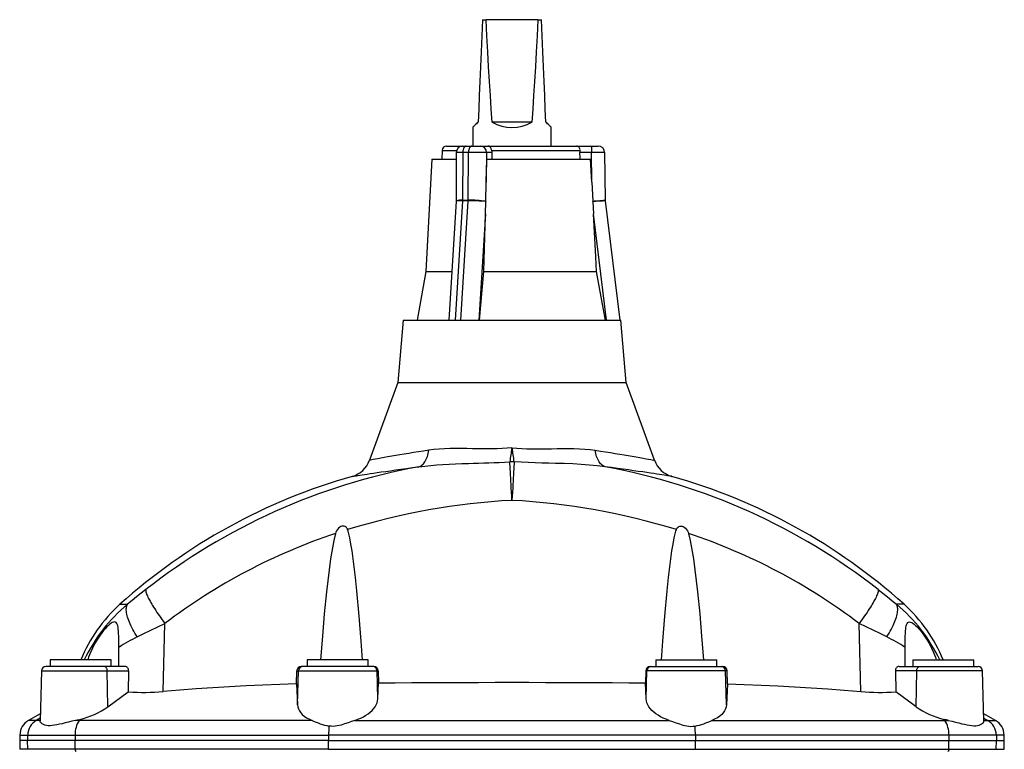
# Model space of a CAD drawing. Extents: x -58 to 971, y -198 to 1257.
# Tile 6 of 6: x 517 to 969, y 922 to 1257. Entities that reach past the tile are written whole.
import ezdxf

# ---------------------------------------------------------------- set-up
doc = ezdxf.new("R2010")
doc.units = 0
doc.layers.get('0').update_dxf_attribs({"linetype": 'CONTINUOUS'})

msp = doc.modelspace()

# ---------------------------------------------------------------- linework, layer by layer
at = {"color": 7, "linetype": 'CONTINUOUS'}
for p, q in [((729.94, 1257.05), (731.53, 1257.05)), ((755.35, 1257.05), (731.53, 1257.05)), ((755.35, 1257.05), (756.94, 1257.05)), ((725.44, 1207.6), (725.44, 1199)), ((752.5, 1210.05), (734.38, 1210.05)), ((761.44, 1199), (761.44, 1207.6)), ((713.39, 1199), (720.88, 1199)), ((720.88, 1199), (722.38, 1199)), ((722.38, 1199), (724.98, 1199)), ((724.98, 1199), (729.07, 1199)), ((729.07, 1199), (732.48, 1199)), ((732.48, 1199), (773.15, 1199)), ((773.15, 1199), (779.97, 1199)), ((779.97, 1199), (782.97, 1199)), ((711.39, 1197.05), (711.28, 1193)), ((717.88, 1196.01), (717.78, 1173.89)), ((734.3, 1193), (734.34, 1196)), ((785.97, 1196.03), (786.16, 1174.17)), ((706.59, 1193), (703.88, 1141.37)), ((706.59, 1193), (717.86, 1193)), ((731.61, 1182.43), (731.9, 1193)), ((731.9, 1193), (779.52, 1193)), ((780.08, 1182.43), (779.52, 1193)), ((731.37, 1173.64), (731.61, 1182.43)), ((780.08, 1182.43), (780.56, 1173.64)), ((717.78, 1173.72), (714.42, 1119)), ((731.22, 1167.91), (731.36, 1173.62)), ((731.37, 1173.64), (731.36, 1173.62)), ((780.56, 1173.62), (780.56, 1173.64)), ((780.56, 1173.62), (780.86, 1167.91)), ((786.18, 1173.83), (792.91, 1119)), ((730.52, 1141.37), (731.22, 1167.91)), ((703.88, 1141.37), (699.94, 1119)), ((703.88, 1141.37), (715.79, 1141.37)), ((728.51, 1119), (730.52, 1141.37)), ((730.52, 1141.37), (782.28, 1141.37)), ((693.54, 1119), (691.04, 1090.45)), ((693.54, 1119), (793.34, 1119)), ((795.84, 1090.45), (793.34, 1119)), ((691.04, 1090.45), (678.05, 1054.75)), ((691.04, 1090.45), (795.84, 1090.45)), ((808.83, 1054.75), (795.84, 1090.45)), ((562.94, 960), (562.94, 968.79)), ((923.94, 960), (923.94, 968.79)), ((531.44, 963), (531.44, 960)), ((559.44, 963), (531.44, 963)), ((559.44, 960), (559.44, 963)), ((649.44, 963), (649.44, 960)), ((677.44, 963), (649.44, 963)), ((677.44, 960), (677.44, 963)), ((809.44, 963), (809.44, 960)), ((809.44, 963), (837.44, 963)), ((837.44, 960), (837.44, 963)), ((927.44, 963), (927.44, 960)), ((927.44, 963), (955.44, 963)), ((955.44, 960), (955.44, 963)), ((556.28, 960), (529.39, 960)), ((565.75, 960), (556.28, 960)), ((647.4, 960), (646.66, 960)), ((679.48, 960), (647.4, 960)), ((680.05, 960), (679.48, 960)), ((806.83, 960), (807.4, 960)), ((807.4, 960), (839.48, 960)), ((839.48, 960), (840.22, 960)), ((921.13, 960), (930.6, 960)), ((930.6, 960), (957.49, 960)), ((527.39, 958.05), (526.79, 935.11)), ((567.43, 958.05), (567.31, 948.41)), ((644.51, 951.99), (644.65, 958.05)), ((682.04, 958.05), (682.18, 952.51)), ((804.84, 958.05), (804.7, 952.51)), ((842.37, 951.99), (842.23, 958.05)), ((919.45, 958.05), (919.57, 948.41)), ((960.09, 935.11), (959.49, 958.05)), ((644.51, 951.99), (645, 942.39)), ((681.81, 945.14), (682.18, 952.51)), ((805.07, 945.14), (804.7, 952.51)), ((842.37, 951.99), (841.88, 942.39)), ((557.93, 941.52), (567.31, 948.41)), ((928.95, 941.52), (919.57, 948.41)), ((526.87, 938.34), (521.5, 935.24)), ((965.38, 935.24), (960.01, 938.34)), ((517.51, 928.52), (517.44, 926)), ((969.44, 926), (969.37, 928.52)), ((517.44, 926), (517.55, 921.97)), ((521.03, 926), (517.44, 926)), ((542.89, 926), (521.03, 926)), ((659.23, 926), (542.89, 926)), ((659.23, 926), (827.65, 926)), ((827.65, 926), (943.99, 926)), ((943.99, 926), (965.85, 926)), ((965.85, 926), (969.44, 926)), ((969.33, 921.97), (969.44, 926))]:
    msp.add_line(p, q, dxfattribs=at)
at = {"color": 8, "linetype": 'CONTINUOUS'}
for p, q in [((779.97, 1199), (779.97, 1196)), ((711.39, 1197.05), (718.07, 1197.05)), ((720.88, 1196.03), (720.78, 1174.17)), ((723.48, 1196.03), (720.88, 1196.03)), ((723.38, 1174.17), (723.48, 1196.03)), ((731.67, 1196), (731.61, 1182.43)), ((734.34, 1196), (731.67, 1196)), ((734.17, 1197.05), (774.65, 1197.05)), ((779.97, 1196), (774.63, 1196)), ((780.08, 1182.43), (779.97, 1196)), ((720.77, 1173.83), (717.41, 1119)), ((720, 1119), (723.37, 1173.83)), ((723.37, 1173.83), (720.77, 1173.83)), ((720.78, 1174.17), (723.38, 1174.17)), ((731.22, 1167.91), (728.22, 1119)), ((786.87, 1119), (780.86, 1167.91)), ((563.46, 988.59), (566.94, 988.59)), ((923.42, 988.59), (919.94, 988.59)), ((583.29, 948.5), (584.09, 979.76)), ((903.59, 948.5), (902.79, 979.76)), ((527.39, 958.05), (557.64, 958.05)), ((557.93, 941.52), (557.64, 958.05)), ((557.64, 958.05), (567.43, 958.05)), ((644.65, 958.05), (645.41, 958.05)), ((645, 942.39), (645.41, 958.05)), ((645.41, 958.05), (681.47, 958.05)), ((681.81, 945.14), (681.47, 958.05)), ((681.47, 958.05), (682.04, 958.05)), ((805.41, 958.05), (804.84, 958.05)), ((805.07, 945.14), (805.41, 958.05)), ((841.47, 958.05), (805.41, 958.05)), ((841.88, 942.39), (841.47, 958.05)), ((842.23, 958.05), (841.47, 958.05)), ((929.24, 958.05), (919.45, 958.05)), ((928.95, 941.52), (929.24, 958.05)), ((959.49, 958.05), (929.24, 958.05)), ((526.82, 936.28), (525.05, 935.24)), ((545.05, 935.72), (544.68, 935.24)), ((941.83, 935.72), (942.2, 935.24)), ((960.06, 936.28), (961.83, 935.24)), ((525.05, 935.24), (521.5, 935.24)), ((526.8, 935.24), (525.05, 935.24)), ((544.68, 935.24), (543, 935.24)), ((651.64, 935.24), (544.68, 935.24)), ((671.22, 935.24), (815.66, 935.24)), ((835.24, 935.24), (942.2, 935.24)), ((942.2, 935.24), (943.88, 935.24)), ((960.08, 935.24), (961.83, 935.24)), ((961.83, 935.24), (965.38, 935.24)), ((517.51, 928.52), (521.09, 928.52)), ((521.09, 928.52), (521.03, 926)), ((521.09, 928.52), (542.92, 928.52)), ((542.92, 928.52), (542.89, 926)), ((542.92, 928.52), (659.24, 928.52)), ((659.24, 928.52), (659.23, 926)), ((827.64, 928.52), (659.24, 928.52)), ((827.64, 928.52), (827.65, 926)), ((943.96, 928.52), (827.64, 928.52)), ((943.96, 928.52), (943.99, 926)), ((965.79, 928.52), (943.96, 928.52)), ((965.79, 928.52), (965.85, 926)), ((969.37, 928.52), (965.79, 928.52)), ((521.13, 921.97), (521.03, 926)), ((542.93, 921.97), (542.89, 926)), ((659.25, 921.97), (659.23, 926)), ((827.63, 921.97), (827.65, 926)), ((943.95, 921.97), (943.99, 926)), ((965.75, 921.97), (965.85, 926)), ((521.13, 921.97), (517.55, 921.97)), ((542.93, 921.97), (521.13, 921.97)), ((659.25, 921.97), (542.93, 921.97)), ((659.25, 921.97), (827.63, 921.97)), ((827.63, 921.97), (943.95, 921.97)), ((943.95, 921.97), (965.75, 921.97)), ((965.75, 921.97), (969.33, 921.97))]:
    msp.add_line(p, q, dxfattribs=at)
at = {"color": 7, "linetype": 'CONTINUOUS', "flags": 128}
for points in [[(729.94, 1257.05), (729.61, 1249.57), (729.3, 1242.34), (728.99, 1235.36), (728.7, 1228.63), (728.42, 1222.17), (728.15, 1215.97), (727.89, 1210.05)], [(734.38, 1210.05), (733.95, 1215.97), (733.52, 1222.17), (733.11, 1228.63), (732.7, 1235.36), (732.3, 1242.34), (731.91, 1249.57), (731.53, 1257.05)], [(755.35, 1257.05), (754.97, 1249.57), (754.58, 1242.34), (754.18, 1235.36), (753.77, 1228.63), (753.36, 1222.17), (752.93, 1215.97), (752.5, 1210.05)], [(758.99, 1210.05), (758.73, 1215.97), (758.46, 1222.17), (758.18, 1228.63), (757.89, 1235.36), (757.58, 1242.34), (757.27, 1249.57), (756.94, 1257.05)], [(727.89, 1210.05), (727.47, 1209.63), (727.09, 1209.25), (726.75, 1208.91), (726.45, 1208.61), (726.18, 1208.34), (725.96, 1208.12), (725.77, 1207.93), (725.63, 1207.79), (725.52, 1207.69), (725.46, 1207.62), (725.44, 1207.6)], [(761.44, 1207.6), (761.42, 1207.62), (761.36, 1207.69), (761.25, 1207.79), (761.11, 1207.93), (760.92, 1208.12), (760.7, 1208.34), (760.43, 1208.61), (760.13, 1208.91), (759.79, 1209.25), (759.41, 1209.63), (758.99, 1210.05)], [(734.17, 1197.05), (733.94, 1197.61), (733.8, 1197.9), (733.65, 1198.15), (733.43, 1198.46), (733.2, 1198.7), (732.91, 1198.89), (732.61, 1198.99), (732.49, 1199), (732.48, 1199)], [(734.34, 1196), (734.3, 1196.53), (734.17, 1197.05)], [(774.65, 1197.05), (774.63, 1196.54), (774.63, 1196)], [(774.71, 1193), (774.69, 1193.74), (774.63, 1196)], [(717.78, 1173.89), (717.78, 1173.73), (717.78, 1173.72)], [(782.28, 1141.37), (781.92, 1148.08), (780.86, 1167.91)], [(786.29, 1119), (785.7, 1122.29), (782.28, 1141.37)], [(668, 1022.88), (667.86, 1023.25), (667.65, 1023.61), (667.4, 1023.91), (667.08, 1024.17), (666.78, 1024.33), (666.44, 1024.43), (665.79, 1024.47), (665.34, 1024.39), (664.9, 1024.23), (664.36, 1023.93), (663.85, 1023.54), (663.3, 1022.94), (662.85, 1022.25), (662.57, 1021.67), (662.37, 1021.06)], [(674.77, 963), (674.2, 971.6), (673.32, 983.18), (672.27, 994.75), (671.63, 1000.88), (670.9, 1007), (670.03, 1013.09), (669.52, 1016.13), (668.93, 1019.16), (668.2, 1022.15), (668, 1022.88)], [(812.11, 963), (812.68, 971.6), (813.56, 983.18), (814.61, 994.75), (815.25, 1000.88), (815.98, 1007), (816.85, 1013.09), (817.36, 1016.13), (817.95, 1019.16), (818.68, 1022.15), (818.88, 1022.88)], [(818.88, 1022.88), (819.02, 1023.25), (819.23, 1023.61), (819.48, 1023.91), (819.8, 1024.17), (820.1, 1024.33), (820.44, 1024.43), (821.09, 1024.47), (821.54, 1024.39), (821.98, 1024.23), (822.52, 1023.93), (823.03, 1023.54), (823.58, 1022.94), (824.03, 1022.25), (824.31, 1021.67), (824.51, 1021.06)], [(662.37, 1021.06), (661.63, 1017.8), (661, 1014.51), (660.19, 1009.48), (659.49, 1004.44), (658.86, 999.38), (658.29, 994.31), (657.28, 984.14), (656.39, 973.96), (655.55, 963)], [(824.51, 1021.06), (825.25, 1017.8), (825.88, 1014.51), (826.7, 1009.48), (827.4, 1004.43), (828.02, 999.37), (828.59, 994.31), (829.6, 984.14), (830.49, 973.96), (831.33, 963)], [(562.94, 968.79), (562.93, 970.52), (562.92, 972.23), (562.9, 973.9), (562.86, 975.1), (562.8, 976.26), (562.7, 977.35), (562.61, 978.02), (562.49, 978.63), (562.34, 979.18), (562.09, 979.75), (561.78, 980.17), (561.39, 980.42), (560.94, 980.5), (560.46, 980.42), (559.95, 980.21), (559.37, 979.86), (558.77, 979.41), (558.16, 978.88), (557.41, 978.15), (556.67, 977.34), (555.93, 976.47), (555.2, 975.54), (554.01, 973.91), (552.88, 972.17), (551.82, 970.35), (550.84, 968.46), (549.92, 966.43), (549.1, 964.33), (548.68, 963)], [(923.94, 968.79), (923.95, 970.52), (923.96, 972.23), (923.98, 973.9), (924.02, 975.1), (924.08, 976.26), (924.18, 977.35), (924.27, 978.02), (924.39, 978.63), (924.54, 979.18), (924.79, 979.75), (925.1, 980.17), (925.49, 980.42), (925.94, 980.5), (926.42, 980.42), (926.93, 980.21), (927.51, 979.86), (928.11, 979.41), (928.72, 978.88), (929.47, 978.15), (930.21, 977.34), (930.95, 976.47), (931.68, 975.54), (932.87, 973.91), (934, 972.17), (935.06, 970.35), (936.04, 968.46), (936.96, 966.43), (937.78, 964.33), (938.2, 963)], [(644.51, 951.99), (636.81, 951.75), (629.13, 951.45), (621.45, 951.1), (613.8, 950.69), (606.14, 950.22), (598.51, 949.7), (590.89, 949.13), (583.29, 948.5)], [(682.18, 952.51), (689.81, 952.57), (697.45, 952.61), (705.1, 952.65), (712.75, 952.68), (720.42, 952.71), (728.09, 952.73), (735.76, 952.74), (743.44, 952.74), (751.1, 952.74), (758.76, 952.73), (766.41, 952.71), (774.07, 952.68), (781.74, 952.65), (789.39, 952.61), (797.05, 952.57), (804.7, 952.51)], [(842.37, 951.99), (850.07, 951.75), (857.75, 951.45), (865.43, 951.1), (873.08, 950.69), (880.74, 950.22), (888.37, 949.7), (895.99, 949.13), (903.59, 948.5)], [(671.22, 935.24), (672.64, 935.76), (673.99, 936.33), (675.24, 936.96), (676.38, 937.63), (677.42, 938.33), (678.35, 939.07), (679.18, 939.84), (679.9, 940.63), (680.56, 941.53), (681.08, 942.45), (681.47, 943.38), (681.71, 944.31), (681.81, 945.14)], [(815.66, 935.24), (814.24, 935.76), (812.89, 936.33), (811.64, 936.96), (810.5, 937.63), (809.46, 938.33), (808.53, 939.07), (807.7, 939.84), (806.98, 940.63), (806.32, 941.53), (805.8, 942.45), (805.41, 943.38), (805.17, 944.31), (805.07, 945.14)], [(645, 942.39), (645.12, 941.46), (645.39, 940.55), (645.83, 939.64), (646.43, 938.76), (647.18, 937.95), (648.08, 937.18), (649.17, 936.44), (650.42, 935.77), (651.64, 935.24)], [(841.88, 942.39), (841.76, 941.46), (841.49, 940.55), (841.05, 939.64), (840.45, 938.76), (839.7, 937.95), (838.8, 937.18), (837.71, 936.44), (836.46, 935.77), (835.24, 935.24)], [(543, 935.24), (544.02, 935.47), (545.05, 935.72)], [(943.88, 935.24), (942.86, 935.47), (941.83, 935.72)], [(543, 935.24), (541.43, 934.88), (539.9, 934.51), (538.36, 934.12), (536.88, 933.74), (535.7, 933.45), (534.56, 933.2), (533.45, 932.99), (532.4, 932.85), (531.44, 932.79), (530.57, 932.81), (529.74, 932.91), (529.02, 933.08), (528.36, 933.33), (527.82, 933.64), (527.38, 933.98), (527.06, 934.34), (526.83, 934.8), (526.81, 935.11)], [(671.22, 935.24), (669.74, 934.73), (668.21, 934.18), (666.62, 933.62), (664.97, 933.11), (664.08, 932.89), (663.18, 932.71), (662.26, 932.58), (661.32, 932.52), (660.36, 932.55), (659.4, 932.65)], [(815.66, 935.24), (817.14, 934.73), (818.67, 934.18), (820.26, 933.62), (821.91, 933.11), (822.8, 932.89), (823.7, 932.71), (824.62, 932.58), (825.56, 932.52), (826.52, 932.55), (827.48, 932.65)], [(943.88, 935.24), (945.44, 934.88), (946.98, 934.51), (948.51, 934.12), (950, 933.74), (951.18, 933.45), (952.32, 933.2), (953.43, 932.99), (954.48, 932.85), (955.43, 932.79), (956.31, 932.81), (957.13, 932.91), (957.86, 933.08), (958.52, 933.33), (959.06, 933.64), (959.5, 933.98), (959.82, 934.34), (960.05, 934.8), (960.07, 935.11)]]:
    msp.add_lwpolyline(points, dxfattribs=at)
at = {"color": 8, "linetype": 'CONTINUOUS', "flags": 128}
for points in [[(722.38, 1199), (722.17, 1198.97), (721.96, 1198.88), (721.76, 1198.73), (721.57, 1198.53), (721.4, 1198.27), (721.25, 1197.97), (721.12, 1197.64), (721.02, 1197.26), (720.94, 1196.87), (720.89, 1196.45), (720.88, 1196.03)], [(724.98, 1199), (724.76, 1198.97), (724.56, 1198.88), (724.36, 1198.73), (724.17, 1198.53), (724, 1198.27), (723.85, 1197.97), (723.72, 1197.64), (723.62, 1197.26), (723.54, 1196.87), (723.49, 1196.45), (723.48, 1196.03)], [(731.67, 1196), (731.35, 1196), (730.99, 1196), (730.58, 1196.01), (730.13, 1196.01), (729.64, 1196.01), (729.13, 1196.01), (728.59, 1196.02), (728.03, 1196.02), (727.45, 1196.02), (726.87, 1196.02), (726.28, 1196.02), (725.69, 1196.02), (725.11, 1196.02), (724.55, 1196.03), (724, 1196.03), (723.48, 1196.03)], [(785.97, 1196.03), (785.94, 1196.03), (785.85, 1196.03), (785.71, 1196.02), (785.51, 1196.02), (785.26, 1196.02), (784.95, 1196.02), (784.6, 1196.02), (784.21, 1196.02), (783.77, 1196.02), (783.3, 1196.01), (782.79, 1196.01), (782.26, 1196.01), (781.71, 1196.01), (781.14, 1196), (780.55, 1196), (779.97, 1196)], [(780.56, 1173.64), (781.15, 1173.7), (781.74, 1173.75), (782.31, 1173.81), (782.86, 1173.86), (783.38, 1173.91), (783.87, 1173.96), (784.33, 1174), (784.74, 1174.04), (785.1, 1174.07), (785.42, 1174.1), (785.68, 1174.13), (785.89, 1174.14), (786.04, 1174.16), (786.13, 1174.17), (786.16, 1174.17)], [(786.18, 1173.83), (786.15, 1173.83), (786.06, 1173.83), (785.91, 1173.82), (785.7, 1173.81), (785.44, 1173.8), (785.12, 1173.79), (784.76, 1173.78), (784.34, 1173.76), (783.89, 1173.75), (783.4, 1173.73), (782.87, 1173.71), (782.32, 1173.69), (781.75, 1173.67), (781.16, 1173.64), (780.56, 1173.62)], [(705.2, 1059.34), (702.8, 1058.96), (700.48, 1058.6), (698.22, 1058.24), (696.06, 1057.88), (693.95, 1057.53), (691.94, 1057.2), (690.04, 1056.87), (688.26, 1056.57), (686.41, 1056.25), (684.74, 1055.95), (683.24, 1055.69), (681.88, 1055.45), (680.73, 1055.24), (679.77, 1055.07), (679.03, 1054.93), (678.49, 1054.83), (678.25, 1054.79), (678.1, 1054.76), (678.05, 1054.75)], [(700.69, 1051.7), (701.14, 1051.87), (701.57, 1052.11), (701.99, 1052.39), (702.39, 1052.73), (702.77, 1053.12), (703.14, 1053.56), (703.48, 1054.05), (703.79, 1054.58), (704.08, 1055.16), (704.34, 1055.77), (704.58, 1056.42), (704.78, 1057.11), (704.95, 1057.83), (705.09, 1058.57), (705.2, 1059.34)], [(743.44, 1060.39), (741.19, 1060.24), (738.94, 1060.12), (736.67, 1060.04), (734.41, 1059.99), (732.12, 1059.97), (729.83, 1059.97), (727.56, 1060), (725.31, 1060.03), (722.68, 1060.08), (720.09, 1060.11), (717.53, 1060.12), (715.01, 1060.09), (712.49, 1060.02), (710.02, 1059.87), (707.58, 1059.65), (705.2, 1059.34)], [(743.44, 1060.39), (745.69, 1060.24), (747.94, 1060.12), (750.21, 1060.04), (752.47, 1059.99), (754.76, 1059.97), (757.05, 1059.97), (759.32, 1060), (761.57, 1060.03), (764.2, 1060.08), (766.79, 1060.11), (769.35, 1060.12), (771.87, 1060.09), (774.39, 1060.02), (776.86, 1059.87), (779.3, 1059.65), (781.68, 1059.34)], [(786.19, 1051.7), (785.74, 1051.87), (785.31, 1052.11), (784.89, 1052.39), (784.49, 1052.73), (784.11, 1053.12), (783.74, 1053.56), (783.4, 1054.05), (783.09, 1054.58), (782.8, 1055.16), (782.54, 1055.77), (782.3, 1056.42), (782.1, 1057.11), (781.93, 1057.83), (781.79, 1058.57), (781.68, 1059.34)], [(781.68, 1059.34), (784.08, 1058.96), (786.4, 1058.6), (788.66, 1058.24), (790.82, 1057.88), (792.93, 1057.53), (794.94, 1057.2), (796.84, 1056.87), (798.62, 1056.57), (800.47, 1056.25), (802.14, 1055.95), (803.64, 1055.69), (805, 1055.45), (806.15, 1055.24), (807.11, 1055.07), (807.85, 1054.93), (808.39, 1054.83), (808.63, 1054.79), (808.78, 1054.76), (808.83, 1054.75)], [(700.69, 1051.7), (703.38, 1052.07), (706.12, 1052.37), (708.9, 1052.61), (711.71, 1052.81), (714.6, 1052.97), (717.51, 1053.09), (720.46, 1053.2), (723.43, 1053.29), (725.76, 1053.35), (728.11, 1053.42), (730.47, 1053.49), (732.83, 1053.56), (735.23, 1053.65), (737.62, 1053.75), (740.03, 1053.87), (742.44, 1054)], [(743.44, 1036.3), (743.44, 1036.37), (743.33, 1038.23), (743.23, 1040.08), (743.13, 1041.9), (743.03, 1043.66), (742.95, 1045.14), (742.87, 1046.56), (742.78, 1048.06), (742.7, 1049.48), (742.63, 1050.79), (742.56, 1051.99), (742.49, 1053.06), (742.44, 1054)], [(744.44, 1054), (744.39, 1053.06), (744.32, 1051.99), (744.25, 1050.79), (744.18, 1049.48), (744.1, 1048.06), (744.01, 1046.56), (743.93, 1045.14), (743.85, 1043.66), (743.75, 1041.9), (743.65, 1040.08), (743.55, 1038.23), (743.44, 1036.37), (743.44, 1036.3)], [(786.19, 1051.7), (782.58, 1052.17), (778.9, 1052.54), (775.17, 1052.81), (771.31, 1053.01), (767.4, 1053.16), (763.45, 1053.29), (760.33, 1053.37), (757.2, 1053.46), (754.05, 1053.56), (750.85, 1053.68), (747.65, 1053.83), (744.44, 1054)], [(670.04, 1047.31), (670.04, 1047.31), (670.1, 1047.32), (670.25, 1047.35), (670.52, 1047.39), (670.9, 1047.44), (671.38, 1047.52), (671.98, 1047.61), (672.73, 1047.73), (673.61, 1047.86), (674.61, 1048.01), (675.73, 1048.18), (677, 1048.38), (678.38, 1048.58), (679.9, 1048.81), (681.53, 1049.05), (683.44, 1049.33), (685.48, 1049.62), (687.67, 1049.93), (689.98, 1050.26), (692.47, 1050.6), (695.08, 1050.96), (697.83, 1051.33), (700.69, 1051.7)], [(816.84, 1047.31), (816.84, 1047.31), (816.78, 1047.32), (816.63, 1047.35), (816.36, 1047.39), (815.98, 1047.44), (815.5, 1047.52), (814.9, 1047.61), (814.15, 1047.73), (813.27, 1047.86), (812.27, 1048.01), (811.15, 1048.18), (809.88, 1048.38), (808.5, 1048.58), (806.98, 1048.81), (805.35, 1049.05), (803.44, 1049.33), (801.4, 1049.62), (799.21, 1049.93), (796.9, 1050.26), (794.41, 1050.6), (791.8, 1050.96), (789.05, 1051.33), (786.19, 1051.7)], [(575.34, 995.36), (573.21, 993.67), (571.1, 991.97), (569, 990.28), (566.94, 988.59)], [(575.34, 995.36), (575.31, 995.14), (575.31, 994.87), (575.35, 994.57), (575.42, 994.22), (575.53, 993.83), (575.68, 993.4), (575.86, 992.93), (576.07, 992.43), (576.32, 991.89), (576.6, 991.31), (576.91, 990.7), (577.26, 990.06), (577.63, 989.39), (578.04, 988.7), (578.47, 987.97), (578.93, 987.23), (579.42, 986.46), (579.93, 985.67), (580.46, 984.86), (581.02, 984.04), (581.6, 983.2), (582.19, 982.35), (582.81, 981.49), (583.44, 980.63), (584.09, 979.76)], [(911.54, 995.36), (911.57, 995.14), (911.57, 994.87), (911.53, 994.57), (911.46, 994.22), (911.35, 993.83), (911.2, 993.4), (911.02, 992.93), (910.81, 992.43), (910.56, 991.89), (910.28, 991.31), (909.97, 990.7), (909.62, 990.06), (909.25, 989.39), (908.84, 988.7), (908.41, 987.97), (907.95, 987.23), (907.46, 986.46), (906.95, 985.67), (906.42, 984.86), (905.86, 984.04), (905.28, 983.2), (904.69, 982.35), (904.07, 981.49), (903.44, 980.63), (902.79, 979.76)], [(911.54, 995.36), (913.67, 993.67), (915.78, 991.97), (917.88, 990.28), (919.94, 988.59)], [(571.39, 973.58), (570.84, 974.46), (570.31, 975.34), (569.81, 976.21), (569.34, 977.07), (568.9, 977.92), (568.49, 978.76), (568.12, 979.57), (567.78, 980.37), (567.48, 981.15), (567.21, 981.91), (566.98, 982.65), (566.78, 983.35), (566.62, 984.03), (566.5, 984.68), (566.42, 985.29), (566.38, 985.88), (566.38, 986.43), (566.41, 986.94), (566.49, 987.41), (566.6, 987.85), (566.75, 988.24), (566.94, 988.59)], [(915.49, 973.58), (916.04, 974.46), (916.57, 975.34), (917.07, 976.21), (917.54, 977.07), (917.98, 977.92), (918.39, 978.76), (918.76, 979.57), (919.1, 980.37), (919.4, 981.15), (919.67, 981.91), (919.9, 982.65), (920.1, 983.35), (920.26, 984.03), (920.38, 984.68), (920.46, 985.29), (920.5, 985.88), (920.5, 986.43), (920.47, 986.94), (920.39, 987.41), (920.28, 987.85), (920.13, 988.24), (919.94, 988.59)], [(571.39, 973.58), (574.44, 975.09), (577.58, 976.62), (580.8, 978.18), (584.09, 979.76)], [(915.49, 973.58), (912.44, 975.09), (909.3, 976.62), (906.08, 978.18), (902.79, 979.76)], [(557.64, 958.05), (557.61, 958.39), (557.54, 958.72), (557.44, 959.03), (557.31, 959.31), (557.14, 959.55), (556.95, 959.74), (556.74, 959.88), (556.52, 959.97), (556.28, 960)], [(929.24, 958.05), (929.27, 958.39), (929.34, 958.72), (929.44, 959.03), (929.57, 959.31), (929.74, 959.55), (929.93, 959.74), (930.14, 959.88), (930.36, 959.97), (930.6, 960)], [(542.93, 921.97), (542.94, 921.78), (542.97, 921.6), (543.01, 921.43), (543.07, 921.28), (543.13, 921.16), (543.21, 921.07), (543.29, 921.02), (543.38, 921)], [(943.95, 921.97), (943.94, 921.78), (943.91, 921.6), (943.87, 921.43), (943.81, 921.28), (943.75, 921.16), (943.67, 921.07), (943.59, 921.02), (943.5, 921)]]:
    msp.add_lwpolyline(points, dxfattribs=at)
at = {"color": 7, "linetype": 'CONTINUOUS'}
for centre, radius, start, end in [((743.44, 1225.6), 18, 239.7688, 300.2312), ((713.39, 1197), 2, 90, 178.5), ((720.88, 1196), 3, 90, 179.786), ((772.98, 1197.32), 1.69, 350.8089, 84.1567), ((782.97, 1196), 3, 0.5, 90), ((789.16, 1174.2), 3, 180.5, 187), ((666.77, 1058.86), 12, 285.8054, 340.0011), ((820.11, 1058.86), 12, 199.9992, 254.1948), ((743.44, 788), 269.5, 105.8042, 131.899), ((743.44, 788), 269.5, 48.101, 74.1959), ((609.88, 936.86), 69.5, 131.899, 157.9108), ((877, 936.86), 69.5, 22.0892, 48.101), ((529.39, 958), 2, 90, 178.5), ((565.62, 958.19), 1.82, 355.6944, 85.9469), ((646.66, 958), 2, 89.7957, 178.4126), ((680.05, 958.01), 1.99, 1.2899, 89.9402), ((806.83, 958.01), 1.99, 90.0599, 178.7101), ((840.22, 958), 2, 1.5879, 90.2042), ((921.26, 958.19), 1.82, 94.0532, 184.3061), ((957.49, 958), 2, 1.5, 90), ((574.79, 1041.08), 92.97, 265.3899, 275.2472), ((912.09, 1041.08), 92.97, 264.7528, 274.6101), ((536.49, 971.89), 37.17, 283.3195, 305.2261), ((950.39, 971.89), 37.17, 234.7737, 256.6806), ((525.5, 928.31), 8, 120, 178.5), ((667.58, 970.09), 38.33, 245.4181, 257.677), ((819.3, 970.09), 38.33, 282.3231, 294.5818), ((961.38, 928.31), 8, 1.5, 60)]:
    msp.add_arc(centre, radius, start, end, dxfattribs=at)
at = {"color": 8, "linetype": 'CONTINUOUS'}
for centre, radius, start, end in [((728.84, 1196.17), 2.84, 356.5738, 85.2131), ((719.94, 1066.75), 129.28, 89.5851, 90.9147), ((719.98, 1166.59), 7.62, 83.9608, 106.764), ((719.82, 1159), 14.86, 86.3396, 97.9182), ((714.81, 1174.2), 5.97, 356.493, 359.753), ((717.41, 1174.2), 5.97, 356.493, 359.753), ((723.57, 1028.62), 145.22, 86.9232, 90.0792), ((723.67, 1117.76), 56.41, 82.1622, 90.2966), ((806.98, 1047.17), 64.9, 168.2445, 173.9592), ((679.71, 1047.14), 65.09, 6.0492, 11.7472), ((743.44, 1030.98), 23.04, 87.5107, 92.4893), ((752.41, 769.02), 287.38, 100.3679, 128.0356), ((734.58, 769.25), 287.13, 51.9523, 79.6441), ((759.95, 724.82), 311.92, 93.0348, 107.1461), ((726.93, 724.82), 311.92, 72.8539, 86.9652), ((747.48, 764.87), 269.96, 108.3776, 127.2489), ((739.4, 764.87), 269.96, 52.7511, 71.6224), ((615.28, 930.6), 75.5, 129.8148, 154.5894), ((871.6, 930.6), 75.5, 25.4106, 50.1852), ((610.21, 895.24), 87.43, 116.3588, 122.7297), ((876.67, 895.24), 87.43, 57.2702, 63.6412), ((647.4, 958), 2, 90.0257, 178.5289), ((679.48, 958), 2, 1.4706, 89.9749), ((807.4, 958), 2, 90.0253, 178.5293), ((839.48, 958), 2, 1.4708, 89.9747), ((529.11, 928.33), 8.01, 120.4427, 178.6386), ((554.83, 928.98), 11.92, 148.3302, 182.2015), ((712.82, 928.48), 53.58, 175.5336, 179.9526), ((774.06, 928.48), 53.57, 0.0473, 4.4666), ((932.05, 928.98), 11.92, 357.7983, 31.6699), ((957.77, 928.33), 8.01, 1.3617, 59.5572)]:
    msp.add_arc(centre, radius, start, end, dxfattribs=at)

doc.saveas('drawing.dxf')
